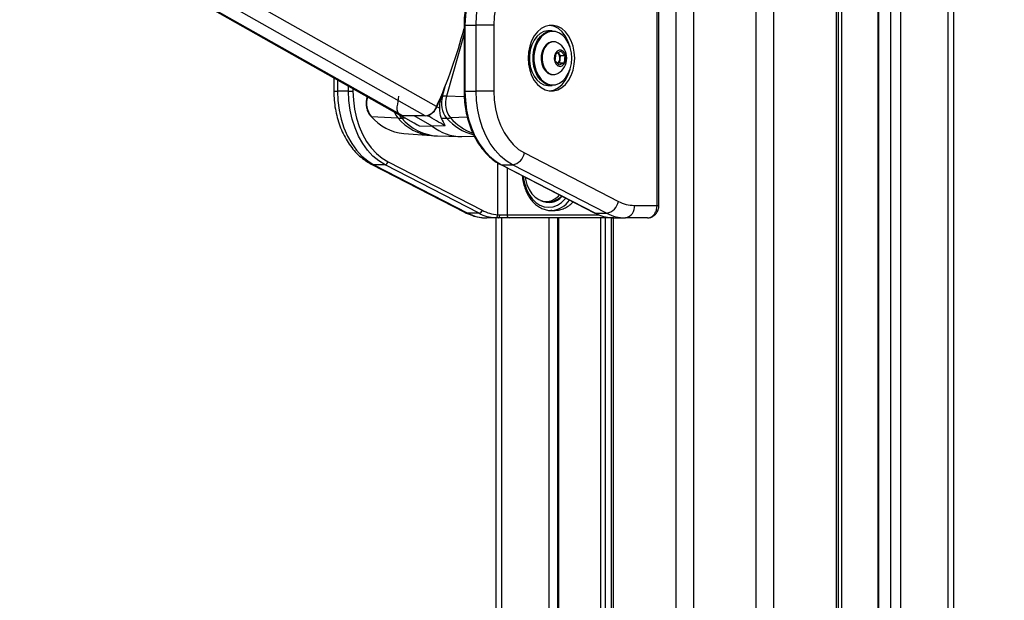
# Model space of a CAD drawing. Header units: millimetres. Extents: x 20 to 19939, y 40 to 15016.
# Tile 101 of 106: x 17919 to 18547, y 5778 to 6148. Entities that reach past the tile are written whole.
import ezdxf

# ---------------------------------------------------------------- set-up
doc = ezdxf.new("R2010")
doc.units = ezdxf.units.MM
doc.header["$LTSCALE"] = 2
doc.layers.add('COMPONENT_GEOMETRY', color=7, linetype='Continuous')
doc.styles.add('SLDTEXTSTYLE0', font='TXT', dxfattribs={"width": 0.75})
doc.dimstyles.new('SLDDIMSTYLE0', dxfattribs={"dimtxt": 100, "dimasz": 6.604, "dimexe": 0, "dimexo": 0.0625, "dimgap": 25, "dimtad": 0, "dimtih": 1, "dimtoh": 1, "dimdec": 1, "dimrnd": 1e-09, "dimzin": 12, "dimdsep": 46, "dimtxsty": 'SLDTEXTSTYLE0', "dimsah": 1, "dimcen": 0.09, "dimadec": 0, "dimazin": 3, "dimtfac": 1, "dimtdec": 1, "dimtofl": 0, "dimtmove": 0, "dimatfit": 3, "dimfxl": 1, "dimfrac": 2, "dimtolj": 1, "dimtzin": 12, "dimarcsym": 0})

# ---------------------------------------------------------------- blocks, each defined once
blk = doc.blocks.new('_D_6')
at = {"layer": 'COMPONENT_GEOMETRY', "color": 7}
for p, q in [((18509.32, 7571.44), (19604.66, 7571.44)), ((19598.31, 7571.44), (19598.31, 4803.28)), ((19398.24, 4782.96), (19367.77, 4782.96)), ((19367.77, 4782.96), (19367.77, 4624.21)), ((19798.38, 4782.96), (19828.85, 4782.96)), ((19828.85, 4782.96), (19828.85, 4624.21)), ((19367.77, 4624.21), (19398.24, 4624.21)), ((19828.85, 4624.21), (19798.38, 4624.21)), ((19598.31, 1706.44), (19598.31, 4474.59)), ((18688.09, 1706.44), (19604.66, 1706.44))]:
    blk.add_line(p, q, dxfattribs=at)
for points in [[(19598.31, 7571.44), (19597.29, 7564.83), (19599.32, 7564.83)], [(19598.31, 1706.44), (19599.32, 1713.04), (19597.29, 1713.04)]]:
    blk.add_solid(points, dxfattribs=at)
at = {"layer": 'COMPONENT_GEOMETRY', "color": 7, "char_height": 100, "attachment_point": 1, "style": 'SLDTEXTSTYLE0'}
for s, insert in [('9\'7.45"', (19398.24, 4753.12)), ('2932.5mm', (19270.11, 4603.5))]:
    blk.add_mtext(s, dxfattribs=dict(at, insert=insert))

msp = doc.modelspace()

# ---------------------------------------------------------------- linework, layer by layer
at = {"color": 8, "linetype": 'Continuous', "lineweight": 25}
for p, q in [((18337.5, 1803.44), (18337.5, 7551.44)), ((18348.58, 7551.44), (18348.58, 1803.44)), ((18388.53, 1803.44), (18388.53, 7551.44)), ((18399.6, 7551.44), (18399.6, 1803.44)), ((18439.7, 1803.44), (18439.7, 7551.44)), ((18466.66, 7551.44), (18466.66, 1803.44)), ((18474.44, 1803.44), (18474.44, 7551.44)), ((18480.62, 7551.44), (18480.62, 1803.44)), ((18511.1, 1803.44), (18511.1, 7551.44)), ((18163.11, 6087.01), (17919.81, 6224.41)), ((18177.5, 6087.01), (17934.2, 6224.41)), ((18184.69, 6092.9), (17951.82, 6224.41)), ((18442.98, 6163.91), (18442.98, 1803.44)), ((18202.22, 6144.78), (18202.8, 6144.78)), ((18202.22, 6139.28), (18190.98, 6099.5)), ((18121.48, 6109.94), (18121.48, 6102.84)), ((18128.56, 6102.84), (18128.56, 6105.95)), ((18131.38, 6104.35), (18131.38, 6102.84)), ((18188.43, 6099.54), (18190.44, 6106.63)), ((18119.14, 6102.84), (18121.48, 6102.84)), ((18140.58, 6099.01), (18140.62, 6099.14)), ((18140.58, 6099.01), (18140.83, 6099.02)), ((18202.33, 6099.2), (18190.98, 6099.5)), ((18202.22, 6102.84), (18202.8, 6102.84)), ((18164.77, 6085.53), (18162.47, 6085.58)), ((18204.3, 6086.28), (18193.64, 6085.67)), ((18223.71, 6024.02), (18223.71, 6057.09)), ((18229.66, 6053.88), (18229.66, 6023.97)), ((18325.32, 6029.97), (18326.49, 6029.97)), ((18229.66, 6023.97), (18288.23, 6023.97)), ((18226, 6021.97), (18226, 5517.1)), ((18256.49, 5520.6), (18256.49, 6021.97)), ((18262.5, 6021.97), (18262.5, 5523.76)), ((18289.45, 5519.21), (18289.45, 6021.97)), ((18292.24, 6021.97), (18292.24, 5516.28)), ((18297.4, 6021.97), (18297.4, 5508.56))]:
    msp.add_line(p, q, dxfattribs=at)
at = {"color": 7, "linetype": 'Continuous', "lineweight": 25}
for p, q in [((18441.09, 1803.44), (18441.09, 7551.44)), ((18466.23, 7551.44), (18466.23, 1803.44)), ((18514.45, 7551.44), (18514.45, 1803.44)), ((17918.79, 6224.41), (18161.27, 6087.47)), ((18325.32, 6029.97), (18325.32, 6193.97)), ((18326.49, 6029.97), (18326.49, 6193.97)), ((18202.22, 6144.78), (18202.22, 6102.84)), ((18202.8, 6144.78), (18202.8, 6102.84)), ((18202.8, 6144.78), (18209.87, 6144.78)), ((18209.87, 6102.84), (18209.87, 6144.78)), ((18221.19, 6144.78), (18209.87, 6144.78)), ((18221.19, 6144.78), (18221.19, 6102.84)), ((18258.52, 6141.31), (18256.26, 6141.31)), ((18259.34, 6134.31), (18258.8, 6134.31)), ((18260.41, 6122.19), (18260.95, 6126.74)), ((18260.95, 6126.74), (18264.01, 6128.36)), ((18261.99, 6127.29), (18262.33, 6126.89)), ((18262.33, 6126.89), (18263.59, 6125.42)), ((18263.59, 6125.42), (18263.32, 6123.15)), ((18263.59, 6125.42), (18266.53, 6125.42)), ((18264.01, 6128.36), (18266.53, 6125.42)), ((18266.53, 6125.42), (18265.99, 6120.87)), ((18262.93, 6119.25), (18260.41, 6122.19)), ((18263.05, 6120.87), (18262.01, 6120.32)), ((18265.99, 6120.87), (18262.93, 6119.25)), ((18263.32, 6123.15), (18263.05, 6120.87)), ((18263.05, 6120.87), (18265.99, 6120.87)), ((18119.14, 6111.27), (18119.14, 6102.84)), ((18258.8, 6113.31), (18259.34, 6113.31)), ((18261.94, 6113.97), (18262.28, 6114.17)), ((18256.26, 6106.31), (18258.52, 6106.31)), ((18128.56, 6102.84), (18121.48, 6102.84)), ((18128.56, 6102.84), (18131.38, 6102.84)), ((18140.41, 6099.26), (18140.31, 6098.91)), ((18187.84, 6099.55), (18188.43, 6099.54)), ((18202.8, 6102.84), (18209.87, 6102.84)), ((18221.19, 6102.84), (18209.87, 6102.84)), ((18186.48, 6091.87), (18184.9, 6092.78)), ((18142.94, 6086.71), (18160.06, 6085.67)), ((18161.45, 6087.38), (18171.7, 6081.69)), ((18162.02, 6087.13), (18162.15, 6087.12)), ((18177.5, 6087.01), (18163.11, 6087.01)), ((18181.83, 6080.5), (18170.3, 6087.01)), ((18178.97, 6087.13), (18178.5, 6087.12)), ((18187.58, 6085.51), (18191.12, 6085.58)), ((18173.64, 6080.68), (18181.83, 6080.5)), ((18190.14, 6080.68), (18181.83, 6080.5)), ((18163.8, 6075.73), (18181.44, 6074.42)), ((18185.24, 6074.23), (18199.55, 6073.88)), ((18200.9, 6073.88), (18208.76, 6074.08)), ((18240.73, 6063.37), (18300.7, 6032.5)), ((18143.02, 6056.26), (18203, 6025.39)), ((18151.82, 6055.85), (18144.75, 6055.85)), ((18144.75, 6055.85), (18204.72, 6024.98)), ((18211.79, 6024.98), (18151.82, 6055.85)), ((18153.72, 6057.73), (18213.69, 6026.86)), ((18225.63, 6055.95), (18285.61, 6025.08)), ((18226.06, 6055.85), (18233.14, 6055.85)), ((18226.06, 6055.85), (18286.04, 6024.98)), ((18293.11, 6024.98), (18233.14, 6055.85)), ((18254.62, 6032.47), (18256.67, 6032.47)), ((18310.86, 6029.97), (18325.32, 6029.97)), ((18211.79, 6024.98), (18204.72, 6024.98)), ((18223.71, 6024.02), (18224.98, 6023.97)), ((18224.98, 6023.97), (18229.66, 6023.97)), ((18258.12, 6026.78), (18257.59, 6026.77)), ((18257.59, 6026.77), (18260.42, 6026.77)), ((18286.04, 6024.98), (18293.11, 6024.98)), ((18224.2, 6021.97), (18216.81, 6021.97)), ((18222.66, 5517.3), (18222.66, 6021.97)), ((18231.22, 6021.97), (18224.2, 6021.97)), ((18296.04, 6021.97), (18231.22, 6021.97)), ((18261.92, 6021.97), (18261.92, 5523.54)), ((18296.02, 6021.97), (18296.02, 5511.13)), ((18297.82, 6021.97), (18296.04, 6021.97)), ((18297.82, 6021.97), (18305.2, 6021.97)), ((18319.21, 6021.97), (18305.2, 6021.97))]:
    msp.add_line(p, q, dxfattribs=at)
at = {"color": 7, "linetype": 'Continuous', "lineweight": 25, "flags": 128}
for points in [[(18235.08, 6194.59), (18230.76, 6193.67), (18226.55, 6192), (18222.52, 6189.62), (18218.73, 6186.55), (18215.23, 6182.84), (18212.09, 6178.56), (18209.34, 6173.75), (18207.04, 6168.51), (18205.21, 6162.9), (18203.88, 6157.01), (18203.07, 6150.94), (18202.8, 6144.78)], [(18209.87, 6144.78), (18210.14, 6150.94), (18210.95, 6157.01), (18212.28, 6162.9), (18214.11, 6168.51), (18216.41, 6173.75), (18219.16, 6178.56), (18222.31, 6182.84), (18225.8, 6186.55), (18229.59, 6189.62), (18233.62, 6192), (18237.83, 6193.67), (18242.15, 6194.59)], [(18248.3, 6186.62), (18244.34, 6185.74), (18240.51, 6184.13), (18236.86, 6181.8), (18233.47, 6178.79), (18230.39, 6175.17), (18227.69, 6171), (18225.4, 6166.35), (18223.58, 6161.31), (18222.26, 6155.97), (18221.46, 6150.42), (18221.19, 6144.78)], [(18272.81, 6123.81), (18272.55, 6127.67), (18271.8, 6131.39), (18270.58, 6134.86), (18268.93, 6137.95), (18266.9, 6140.57), (18264.57, 6142.61), (18262.02, 6144.01), (18259.33, 6144.72), (18256.59, 6144.72), (18253.89, 6144.01), (18251.34, 6142.61), (18249.01, 6140.57), (18246.98, 6137.95), (18245.33, 6134.86), (18244.11, 6131.39), (18243.36, 6127.67), (18243.11, 6123.81), (18243.36, 6119.95), (18244.11, 6116.22), (18245.33, 6112.75), (18246.98, 6109.66), (18249.01, 6107.05), (18251.34, 6105.01), (18253.89, 6103.61), (18256.59, 6102.9), (18259.33, 6102.9), (18262.02, 6103.61), (18264.57, 6105.01), (18266.9, 6107.05), (18268.93, 6109.66), (18270.58, 6112.75), (18271.8, 6116.22), (18272.55, 6119.95), (18272.81, 6123.81)], [(18269.83, 6130.83), (18269.68, 6131.39), (18268.46, 6134.86), (18266.81, 6137.95), (18264.78, 6140.57), (18262.45, 6142.61), (18259.9, 6144.01), (18257.2, 6144.72), (18256.9, 6144.75)], [(18256.26, 6141.31), (18255.63, 6141.28), (18253.16, 6140.75), (18250.81, 6139.52), (18248.68, 6137.65), (18246.87, 6135.21), (18245.44, 6132.3), (18244.45, 6129.05), (18243.95, 6125.58), (18243.95, 6122.04), (18244.45, 6118.57), (18245.44, 6115.31), (18246.87, 6112.41), (18248.68, 6109.97), (18250.81, 6108.1), (18253.16, 6106.87), (18255.63, 6106.33), (18256.26, 6106.31)], [(18258.52, 6106.31), (18257.89, 6106.33), (18255.42, 6106.87), (18253.07, 6108.1), (18250.95, 6109.97), (18249.13, 6112.41), (18247.7, 6115.31), (18246.71, 6118.57), (18246.21, 6122.04), (18246.21, 6125.58), (18246.71, 6129.05), (18247.7, 6132.3), (18249.13, 6135.21), (18250.95, 6137.65), (18253.07, 6139.52), (18255.42, 6140.75), (18257.89, 6141.28), (18258.52, 6141.31)], [(18270.9, 6123.81), (18270.65, 6127.25), (18269.92, 6130.55), (18268.73, 6133.58), (18267.14, 6136.2), (18265.2, 6138.32), (18263, 6139.84), (18260.64, 6140.71), (18258.19, 6140.88), (18255.77, 6140.36), (18253.48, 6139.16), (18251.4, 6137.33), (18249.63, 6134.95), (18248.23, 6132.11), (18247.27, 6128.93), (18246.78, 6125.54), (18246.78, 6122.08), (18247.27, 6118.69), (18248.23, 6115.51), (18249.63, 6112.67), (18251.4, 6110.28), (18253.48, 6108.45), (18255.77, 6107.25), (18258.19, 6106.73), (18260.64, 6106.9), (18263, 6107.77), (18265.2, 6109.29), (18267.14, 6111.41), (18268.73, 6114.04), (18269.92, 6117.06), (18270.65, 6120.36), (18270.9, 6123.81)], [(18258.8, 6134.31), (18258.09, 6134.26), (18256.2, 6133.64), (18254.49, 6132.35), (18253.07, 6130.48), (18252.05, 6128.16), (18251.48, 6125.54), (18251.41, 6122.8), (18251.85, 6120.13), (18252.76, 6117.71), (18254.08, 6115.7), (18255.73, 6114.25), (18257.58, 6113.45), (18258.8, 6113.31)], [(18262.28, 6133.45), (18260.57, 6134.16), (18258.63, 6134.26), (18256.74, 6133.64), (18255.03, 6132.35), (18253.61, 6130.48), (18252.59, 6128.16), (18252.02, 6125.54), (18251.95, 6122.8), (18252.39, 6120.13), (18253.3, 6117.71), (18254.62, 6115.7), (18256.26, 6114.25), (18258.12, 6113.45), (18260.05, 6113.36), (18261.94, 6113.97)], [(18264.77, 6118.89), (18265.94, 6119.89), (18266.78, 6121.41), (18267.16, 6123.26), (18267.05, 6125.18), (18266.46, 6126.92), (18265.46, 6128.24), (18264.2, 6128.96), (18262.83, 6128.98), (18261.55, 6128.3), (18260.54, 6127.02), (18259.91, 6125.3), (18259.77, 6123.38), (18260.13, 6121.52), (18260.94, 6119.97), (18262.09, 6118.93), (18263.43, 6118.56), (18264.77, 6118.89)], [(18262.33, 6126.89), (18262.03, 6127.2), (18261.95, 6127.27)], [(18256.9, 6102.86), (18257.2, 6102.9), (18259.9, 6103.61), (18262.45, 6105.01), (18264.78, 6107.05), (18266.81, 6109.66), (18268.46, 6112.75), (18269.68, 6116.22), (18269.83, 6116.78)], [(18121.48, 6102.84), (18121.75, 6096.74), (18122.53, 6090.74), (18123.83, 6084.92), (18125.62, 6079.36), (18127.88, 6074.16), (18130.57, 6069.38), (18133.64, 6065.1), (18137.07, 6061.39), (18140.79, 6058.29), (18144.75, 6055.85)], [(18151.82, 6055.85), (18147.86, 6058.29), (18144.14, 6061.39), (18140.72, 6065.1), (18137.64, 6069.38), (18134.95, 6074.16), (18132.69, 6079.36), (18130.9, 6084.92), (18129.61, 6090.74), (18128.82, 6096.74), (18128.56, 6102.84)], [(18131.38, 6102.84), (18131.64, 6096.99), (18132.39, 6091.22), (18133.64, 6085.64), (18135.36, 6080.3), (18137.52, 6075.31), (18140.1, 6070.72), (18143.06, 6066.61), (18146.35, 6063.04), (18149.92, 6060.07), (18153.72, 6057.73)], [(18202.8, 6102.84), (18203.07, 6096.74), (18203.85, 6090.74), (18205.15, 6084.92), (18206.94, 6079.36), (18209.2, 6074.16), (18211.88, 6069.38), (18214.96, 6065.1), (18218.39, 6061.39), (18222.11, 6058.29), (18226.06, 6055.85)], [(18233.14, 6055.85), (18229.18, 6058.29), (18225.46, 6061.39), (18222.03, 6065.1), (18218.95, 6069.38), (18216.27, 6074.16), (18214.01, 6079.36), (18212.22, 6084.92), (18210.92, 6090.74), (18210.14, 6096.74), (18209.87, 6102.84)], [(18221.19, 6102.84), (18221.46, 6097.15), (18222.27, 6091.57), (18223.62, 6086.2), (18225.46, 6081.14), (18227.77, 6076.47), (18230.5, 6072.29), (18233.62, 6068.67), (18237.04, 6065.68), (18240.73, 6063.37)], [(18241.12, 6047.98), (18241.34, 6046.7), (18242.29, 6043.25), (18243.68, 6040.1), (18245.46, 6037.39), (18247.58, 6035.2), (18249.95, 6033.62), (18252.49, 6032.7), (18255.11, 6032.48), (18257.71, 6032.96), (18260.19, 6034.13), (18262.48, 6035.94), (18263.15, 6036.64)], [(18224.2, 6021.97), (18224.35, 6022), (18224.49, 6022.12), (18224.63, 6022.3), (18224.75, 6022.55), (18224.84, 6022.86), (18224.92, 6023.2), (18224.96, 6023.58), (18224.98, 6023.97)], [(18285.61, 6025.08), (18285.77, 6025.02), (18286.04, 6024.98)]]:
    msp.add_lwpolyline(points, dxfattribs=at)
at = {"color": 8, "linetype": 'Continuous', "lineweight": 25, "flags": 128}
for points in [[(18140.31, 6098.91), (18140.33, 6098.94), (18140.38, 6098.98), (18140.47, 6099), (18140.58, 6099.01)], [(18162.47, 6085.58), (18161.46, 6086.89), (18160.98, 6087.69)], [(18143.02, 6056.26), (18143.68, 6056), (18144.75, 6055.85)], [(18225.63, 6055.95), (18225.8, 6055.89), (18226.06, 6055.85)], [(18239.95, 6048.59), (18240.02, 6047.94), (18240.76, 6044.03), (18241.97, 6040.37), (18243.61, 6037.05), (18245.63, 6034.19), (18247.97, 6031.87), (18250.57, 6030.17), (18253.33, 6029.12), (18256.18, 6028.77), (18259.02, 6029.12), (18261.79, 6030.17), (18264.38, 6031.87), (18266.72, 6034.19), (18267.07, 6034.62)], [(18203, 6025.39), (18203.66, 6025.13), (18204.72, 6024.98)], [(18296.04, 6021.97), (18295.8, 6022), (18295.6, 6022.09)]]:
    msp.add_lwpolyline(points, dxfattribs=at)
at = {"color": 7, "linetype": 'Continuous', "lineweight": 25}
for centre, radius, start, end in [((17884.49, 6226.64), 328.65, 335.98667, 345.18704), ((18256.4, 6123.81), 11.29, 301.38869, 58.61131), ((18258.41, 6123.85), 4.96, 351.83908, 37.79268), ((18259.01, 6123.52), 4.32, 313.244, 355.10893), ((18153.44, 6095.1), 13.44, 163.10067, 218.65443), ((18433.7, 6058.85), 276.34, 171.53031, 172.94676), ((17878.71, 6229.7), 335.4, 335.90667, 337.16721), ((18203.03, 6095.11), 15.26, 163.10067, 218.65443), ((18187.08, 5951.4), 148.15, 88.49117, 89.47622), ((18205.43, 6095.11), 15.1, 163.10067, 218.65443), ((18164.15, 6091.51), 4.87, 164.87464, 244.02872), ((18176.2, 6095.94), 9.02, 278.27086, 340.30632), ((18175.69, 6096.49), 9.93, 289.30024, 338.03123), ((18142.95, 6087.09), 0.38, 224.15349, 269.47153), ((18166.94, 6107.01), 31.43, 220.21799, 264.26268), ((18163.63, 6144.92), 59.35, 266.55114, 268.88332), ((18163.05, 6090.66), 3.65, 240.79409, 270.86411), ((18189.8, 6153.04), 67.48, 271.11665, 273.25764), ((18200.53, 6103.61), 29.73, 231.01134, 270.70281), ((18231.56, 6065.04), 9.32, 279.75811, 349.68012), ((18151.42, 6058.15), 2.33, 279.75811, 349.68012), ((18256.24, 6042.91), 11.09, 241.4127, 320.20574), ((18256.46, 6043.56), 11.09, 271.07676, 316.60857), ((18291.53, 6034.17), 9.32, 279.75811, 349.68012), ((18310.98, 6052.09), 22.12, 242.3133, 269.68282), ((18303.79, 6028.97), 7.14, 281.42175, 8.04947), ((18216.96, 6048.31), 26.34, 242.3133, 269.68282), ((18211.4, 6027.28), 2.33, 279.75811, 349.68012), ((18224.12, 6048.56), 26.61, 242.40161, 265.91827), ((18225.53, 6049.5), 25.55, 242.40161, 265.91827), ((18221.86, 6023.84), 1.85, 281.32995, 5.58628), ((18231.47, 6023.77), 1.82, 173.85734, 262.12564), ((18298.37, 6048.56), 26.61, 242.40161, 265.91827), ((18305.35, 6048.31), 26.34, 242.3133, 269.68282)]:
    msp.add_arc(centre, radius, start, end, dxfattribs=at)
at = {"color": 8, "linetype": 'Continuous', "lineweight": 25}
for centre, radius, start, end in [((18169, 6093.58), 11.93, 200.36078, 221.47351), ((18184.66, 6106.48), 32.22, 220.21823, 264.2565), ((18186.97, 6106.22), 32.03, 220.12213, 266.89798), ((18216.7, 6107.75), 33.86, 220.91003, 255.61645), ((18219.89, 6108.72), 34.94, 221.27812, 249.68629), ((18256.77, 6042.44), 15.72, 274.92614, 324.58562)]:
    msp.add_arc(centre, radius, start, end, dxfattribs=at)
at = {"color": 7, "linetype": 'Continuous', "lineweight": 25}
for centre, major_axis, ratio, start_param, end_param in [((988.56, 15615.94), (17567.14, -9746.62), 0.00013, 6.07115, 6.074317), ((1636.72, 15615.94), (16919.08, -9746.62), 0.000151, 0.208372, 0.211538)]:
    msp.add_ellipse(centre, major_axis=major_axis, ratio=ratio, start_param=start_param, end_param=end_param, dxfattribs=at)
for points, knots in [([(18228.36, 6192.86), (18227.22, 6192.38), (18224.78, 6191.34), (18221.26, 6189.04), (18217.79, 6186.14), (18214.58, 6182.7), (18211.67, 6178.78), (18209.1, 6174.43), (18206.89, 6169.7), (18205.08, 6164.65), (18203.69, 6159.35), (18202.74, 6153.87), (18202.28, 6148.98), (18202.23, 6145.94), (18202.22, 6144.78)], [0, 0, 0, 0, 0.075973, 0.162036, 0.248467, 0.335227, 0.422233, 0.509398, 0.596648, 0.683931, 0.771215, 0.85849, 0.94576, 1, 1, 1, 1]), ([(18119.14, 6102.84), (18119.16, 6101.81), (18119.2, 6098.91), (18119.63, 6094.13), (18120.59, 6088.61), (18122.02, 6083.25), (18123.9, 6078.13), (18126.22, 6073.31), (18128.96, 6068.86), (18132.08, 6064.83), (18135.56, 6061.32), (18139.2, 6058.41), (18141.79, 6056.95), (18143.02, 6056.26)], [0, 0, 0, 0, 0.051858, 0.147359, 0.243006, 0.338809, 0.4348, 0.530976, 0.627263, 0.723466, 0.81931, 0.914438, 1, 1, 1, 1]), ([(18140.31, 6098.91), (18140.2, 6098.48), (18139.89, 6097.22), (18139.71, 6095.02), (18139.95, 6092.42), (18140.66, 6089.97), (18141.62, 6088.1), (18142.39, 6087.17), (18142.67, 6086.83)], [0, 0, 0, 0, 0.103593, 0.297941, 0.492773, 0.688073, 0.884054, 1, 1, 1, 1]), ([(18187.84, 6099.55), (18187.37, 6098.21), (18186.48, 6095.68), (18186.48, 6093.09), (18186.48, 6091.87)], [0, 0, 0, 0, 0.528125, 1, 1, 1, 1]), ([(18202.22, 6102.84), (18202.23, 6101.84), (18202.27, 6098.98), (18202.67, 6094.25), (18203.58, 6088.76), (18204.94, 6083.44), (18206.71, 6078.36), (18208.89, 6073.59), (18211.44, 6069.18), (18214.34, 6065.21), (18217.55, 6061.7), (18220.96, 6058.79), (18223.71, 6056.98), (18225.27, 6056.15), (18225.63, 6055.95)], [0, 0, 0, 0, 0.049171, 0.142068, 0.235022, 0.32801, 0.421041, 0.514118, 0.607231, 0.700348, 0.793408, 0.886328, 0.973612, 1, 1, 1, 1]), ([(18186.48, 6091.87), (18186.55, 6090.62), (18186.68, 6088.12), (18187.28, 6086.38), (18187.58, 6085.51)], [0, 0, 0, 0, 0.498718, 1, 1, 1, 1]), ([(18187.58, 6085.51), (18188.48, 6083.91), (18189.46, 6082.15), (18190.08, 6080.8), (18190.14, 6080.68)], [0, 0, 0, 0, 0.915115, 1, 1, 1, 1]), ([(18171.76, 6081.78), (18172.14, 6081.52), (18172.73, 6081.11), (18173.4, 6080.8), (18173.64, 6080.68)], [0, 0, 0, 0, 0.644454, 1, 1, 1, 1]), ([(18181.43, 6074.5), (18182.38, 6074.39), (18183.65, 6074.24), (18184.93, 6074.27), (18185.24, 6074.27)], [0, 0, 0, 0, 0.752427, 1, 1, 1, 1]), ([(18239.33, 6048.9), (18239.33, 6048.84), (18239.38, 6047.44), (18239.9, 6044.77), (18240.91, 6041.01), (18242.39, 6037.52), (18244.26, 6034.38), (18246.49, 6031.69), (18249.01, 6029.52), (18251.77, 6027.92), (18254.67, 6027.01), (18256.84, 6026.66), (18257.99, 6026.8), (18258.17, 6026.82)], [0, 0, 0, 0, 0.005131, 0.114038, 0.223071, 0.332272, 0.441638, 0.551027, 0.660122, 0.768456, 0.875571, 0.981348, 1, 1, 1, 1]), ([(18260.42, 6026.85), (18261.1, 6026.85), (18262.79, 6026.85), (18265.47, 6027.67), (18268.32, 6029.21), (18270.41, 6030.79), (18271.42, 6031.99), (18271.65, 6032.27)], [0, 0, 0, 0, 0.172, 0.42343, 0.674862, 0.926461, 1, 1, 1, 1]), ([(18319.21, 6021.97), (18319.56, 6021.99), (18320.25, 6022.03), (18321.25, 6022.39), (18322.21, 6022.95), (18323.07, 6023.72), (18323.83, 6024.67), (18324.44, 6025.77), (18324.91, 6026.99), (18325.17, 6028.12), (18325.3, 6029.13), (18325.31, 6029.69), (18325.32, 6029.97)], [0, 0, 0, 0, 0.1070084, 0.2171643, 0.324349, 0.4347071, 0.54168, 0.6518262, 0.7578626, 0.8670066, 0.9331369, 1, 1, 1, 1]), ([(18319.23, 6021.98), (18319.27, 6021.98), (18319.98, 6021.9), (18321.38, 6022.25), (18323.2, 6023.14), (18324.71, 6024.57), (18325.81, 6026.37), (18326.43, 6028.24), (18326.43, 6029.47), (18326.42, 6029.97)], [0, 0, 0, 0, 0.010434, 0.183368, 0.354453, 0.525047, 0.699232, 0.878827, 1, 1, 1, 1]), ([(18203, 6025.39), (18203.8, 6025), (18205.95, 6023.96), (18209.6, 6022.77), (18213.44, 6022.07), (18215.85, 6021.99), (18216.81, 6021.97)], [0, 0, 0, 0, 0.183481, 0.491955, 0.79717, 1, 1, 1, 1]), ([(18224.2, 6021.97), (18223.84, 6021.97), (18223.12, 6021.97), (18222.53, 6022), (18222.23, 6022.02)], [0, 0, 0, 0, 0.491209, 1, 1, 1, 1]), ([(18296.47, 6022.02), (18296.74, 6022.01), (18297.28, 6021.97), (18297.64, 6021.97), (18297.82, 6021.97)], [0, 0, 0, 0, 0.491259, 1, 1, 1, 1])]:
    msp.add_open_spline(points, degree=3, knots=knots, dxfattribs=at)

# ---------------------------------------------------------------- dimensions: what is measured, and where the dimension line sits
at = {"layer": 'COMPONENT_GEOMETRY', "color": 7}
dim = msp.add_linear_dim(base=(19598.31, 1706.44), p1=(18506.78, 7571.44), p2=(18685.55, 1706.44), angle=90, dimstyle='SLDDIMSTYLE0', dxfattribs=at)
dim.commit()
dim.dimension.update_dxf_attribs({"geometry": '_D_6', "text_midpoint": (19598.31, 4638.94), "dimtype": 160})

doc.saveas('drawing.dxf')
